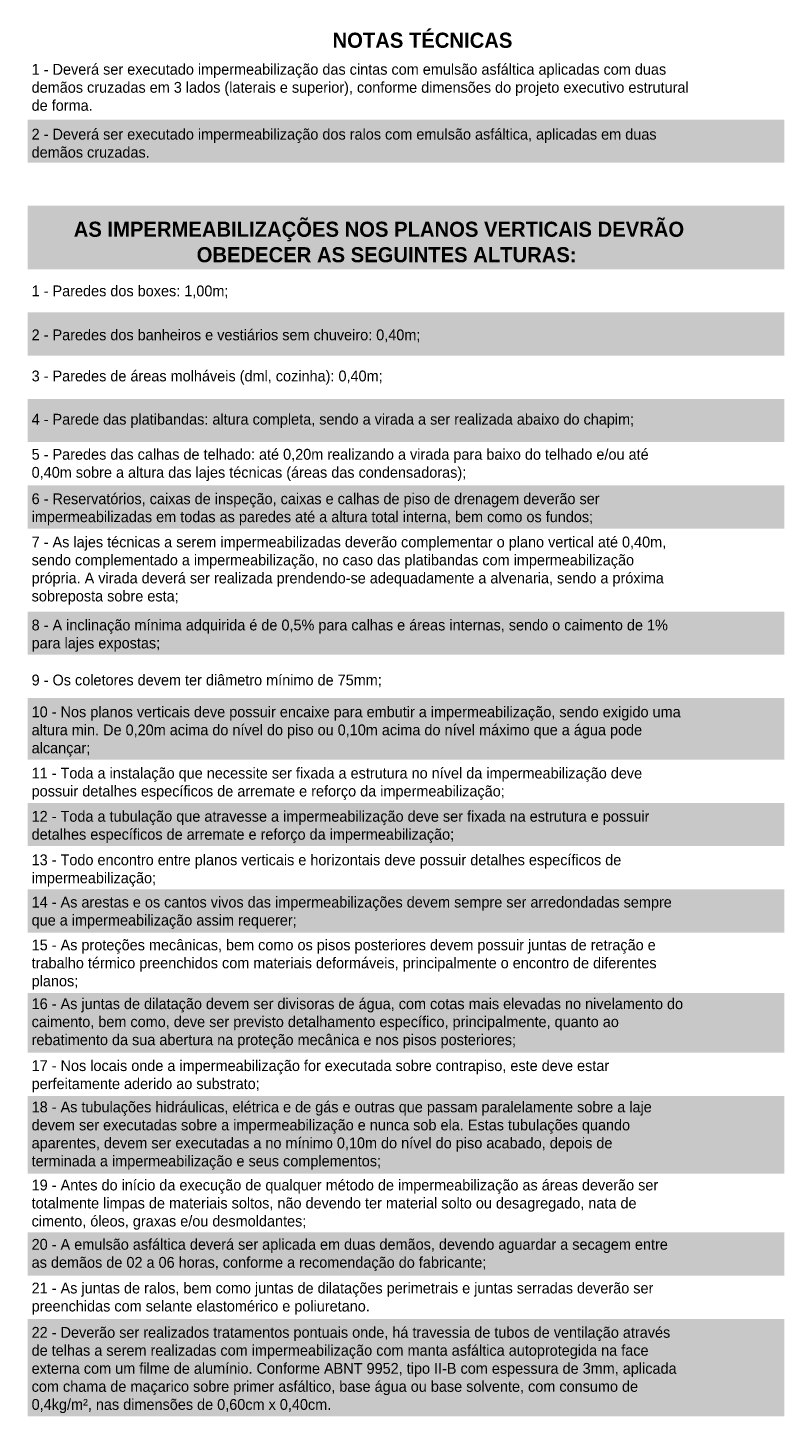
# Model space of a CAD drawing. Header units: millimetres. Extents: x 992 to 119315, y -26483 to 33271.
# Tile 1 of 110: x 992 to 18492, y -1886 to 30229. Entities that reach past the tile are written whole.
import ezdxf

# ---------------------------------------------------------------- set-up
doc = ezdxf.new("R2010")
doc.units = ezdxf.units.MM
doc.layers.add('A-DETL-GENF', color=92, linetype='Continuous', lineweight=50)
doc.layers.add('G-ANNO-TEXT', color=231, linetype='Continuous', lineweight=9)
doc.styles.add('Century Gothic', font='GOTHIC.TTF', dxfattribs={"height": 250})
doc.styles.add('Century Gothic_B', font='GOTHICB.TTF', dxfattribs={"height": 350})

msp = doc.modelspace()

# ---------------------------------------------------------------- hatches: boundary and pattern name
at = {"layer": 'A-DETL-GENF'}
for color, points in [(254, [(18492, 27106), (18492, 28106), (992, 28106), (992, 27106)]), (8, [(18492, 24645), (18492, 26111), (992, 26111), (992, 24645)]), (254, [(18492, 22646), (18492, 23646), (992, 23646), (992, 22646)]), (254, [(18492, 20646), (18492, 21646), (992, 21646), (992, 20646)]), (254, [(18492, 18646), (18492, 19646), (992, 19646), (992, 18646)]), (254, [(18492, 15726), (18492, 16726), (992, 16726), (992, 15726)]), (254, [(18492, 13301), (18492, 14726), (992, 14726), (992, 13301)]), (254, [(18492, 11301), (18492, 12301), (992, 12301), (992, 11301)]), (254, [(18492, 9301), (18492, 10301), (992, 10301), (992, 9301)]), (254, [(18492, 6520), (18492, 7901), (992, 7901), (992, 6520)]), (254, [(18492, 3728), (18492, 5521), (992, 5521), (992, 3728)]), (254, [(18492, 1366), (18492, 2366), (992, 2366), (992, 1366)]), (254, [(18492, -1886), (18492, 366), (992, 366), (992, -1886)])]:
    msp.add_hatch(color=color, dxfattribs=at).paths.add_polyline_path(points)

# ---------------------------------------------------------------- texts
at = {"layer": 'G-ANNO-TEXT', "color": 7, "attachment_point": 1}
for s, insert, char_height, width, style in [('NOTAS TÉCNICAS', (8043, 30116), 350, 4986.5, 'Century Gothic_B'), ('1 - Deverá ser executado impermeabilização das cintas com emulsão asfáltica aplicadas com duas ', (1082, 29393), 250, 20916.03, 'Century Gothic'), ('demãos cruzadas em 3 lados (laterais e superior), conforme dimensões do projeto executivo estrutural ', (1082, 28976), 250, 21204.63, 'Century Gothic'), ('de forma.', (1082, 28559), 250, 2028.27, 'Century Gothic'), ('2 - Deverá ser executado impermeabilização dos ralos com emulsão asfáltica, aplicadas em duas ', (1082, 27893), 250, 20483.12, 'Century Gothic'), ('demãos cruzadas.', (1082, 27476), 250, 3808.02, 'Century Gothic'), ('AS IMPERMEABILIZAÇÕES NOS PLANOS VERTICAIS DEVRÃO ', (2056, 25744), 350, 16995.78, 'Century Gothic_B'), ('OBEDECER AS SEGUINTES ALTURAS:', (4900, 25155), 350, 9924.89, 'Century Gothic_B'), ('1 - Paredes dos boxes: 1,00m;', (1082, 24268), 250, 6028.69, 'Century Gothic'), ('2 - Paredes dos banheiros e vestiários sem chuveiro: 0,40m;', (1082, 23251), 250, 12105.48, 'Century Gothic'), ('3 - Paredes de áreas molháveis (dml, cozinha): 0,40m;', (1082, 22300), 250, 11071.3, 'Century Gothic'), ('4 - Parede das platibandas: altura completa, sendo a virada a ser realizada abaixo do chapim;', (1082, 21300), 250, 19753.58, 'Century Gothic'), ('5 - Paredes das calhas de telhado: até 0,20m realizando a virada para baixo do telhado e/ou até ', (1082, 20488), 250, 20362.86, 'Century Gothic'), ('0,40m sobre a altura das lajes técnicas (áreas das condensadoras);', (1082, 20071), 250, 13893.24, 'Century Gothic'), ('6 - Reservatórios, caixas de inspeção, caixas e calhas de piso de drenagem deverão ser ', (1082, 19460), 250, 18342.61, 'Century Gothic'), ('impermeabilizadas em todas as paredes até a altura total interna, bem como os fundos;', (1082, 19044), 250, 18334.59, 'Century Gothic'), ('7 - As lajes técnicas a serem impermeabilizadas deverão complementar o plano vertical até 0,40m, ', (1082, 18460), 250, 20699.57, 'Century Gothic'), ('sendo complementado a impermeabilização, no caso das platibandas com impermeabilização ', (1082, 18044), 250, 20178.47, 'Century Gothic'), ('própria. A virada deverá ser realizada prendendo-se adequadamente a alvenaria, sendo a próxima ', (1082, 17627), 250, 20875.94, 'Century Gothic'), ('sobreposta sobre esta;', (1082, 17210), 250, 4673.84, 'Century Gothic'), ('8 - A inclinação mínima adquirida é de 0,5% para calhas e áreas internas, sendo o caimento de 1% ', (1082, 16540), 250, 20595.35, 'Century Gothic'), ('para lajes expostas;', (1082, 16124), 250, 4072.57, 'Century Gothic'), ('9 - Os coletores devem ter diâmetro mínimo de 75mm;', (1082, 15268), 250, 11287.76, 'Century Gothic'), ('10 - Nos planos verticais deve possuir encaixe para embutir a impermeabilização, sendo exigido uma ', (1082, 14531), 250, 21060.33, 'Century Gothic'), ('altura min. De 0,20m acima do nível do piso ou 0,10m acima do nível máximo que a água pode ', (1082, 14114), 250, 20042.19, 'Century Gothic'), ('alcançar;', (1082, 13697), 250, 2004.22, 'Century Gothic'), ('11 - Toda a instalação que necessite ser fixada a estrutura no nível da impermeabilização deve ', (1082, 13115), 250, 19865.82, 'Century Gothic'), ('possuir detalhes específicos de arremate e reforço da impermeabilização;', (1082, 12699), 250, 15408.43, 'Century Gothic'), ('12 - Toda a tubulação que atravesse a impermeabilização deve ser fixada na estrutura e possuir ', (1082, 12115), 250, 20042.19, 'Century Gothic'), ('detalhes específicos de arremate e reforço da impermeabilização;', (1082, 11699), 250, 13909.28, 'Century Gothic'), ('13 - Todo encontro entre planos verticais e horizontais deve possuir detalhes específicos de ', (1082, 11108), 250, 18911.81, 'Century Gothic'), ('impermeabilização;', (1082, 10691), 250, 4128.69, 'Century Gothic'), ('14 - As arestas e os cantos vivos das impermeabilizações devem sempre ser arredondadas sempre ', (1082, 10131), 250, 20475.1, 'Century Gothic'), ('que a impermeabilização assim requerer;', (1082, 9714), 250, 8578.06, 'Century Gothic'), ('15 - As proteções mecânicas, bem como os pisos posteriores devem possuir juntas de retração e ', (1082, 9140), 250, 20082.27, 'Century Gothic'), ('trabalho térmico preenchidos com materiais deformáveis, principalmente o encontro de diferentes ', (1082, 8724), 250, 20659.49, 'Century Gothic'), ('planos;', (1082, 8307), 250, 1491.14, 'Century Gothic'), ('16 - As juntas de dilatação devem ser divisoras de água, com cotas mais elevadas no nivelamento do ', (1082, 7780), 250, 21228.69, 'Century Gothic'), ('caimento, bem como, deve ser previsto detalhamento específico, principalmente, quanto ao ', (1082, 7364), 250, 19593.24, 'Century Gothic'), ('rebatimento da sua abertura na proteção mecânica e nos pisos posteriores;', (1082, 6947), 250, 15801.26, 'Century Gothic'), ('17 - Nos locais onde a impermeabilização for executada sobre contrapiso, este deve estar ', (1082, 6348), 250, 18863.71, 'Century Gothic'), ('perfeitamente aderido ao substrato;', (1082, 5931), 250, 7511.81, 'Century Gothic'), ('18 - As tubulações hidráulicas, elétrica e de gás e outras que passam paralelamente sobre a laje ', (1082, 5393), 250, 20146.41, 'Century Gothic'), ('devem ser executadas sobre a impermeabilização e nunca sob ela. Estas tubulações quando ', (1082, 4976), 250, 19593.24, 'Century Gothic'), ('aparentes, devem ser executadas a no mínimo 0,10m do nível do piso acabado, depois de ', (1082, 4560), 250, 19064.13, 'Century Gothic'), ('terminada a impermeabilização e seus complementos;', (1082, 4143), 250, 11448.1, 'Century Gothic'), ('19 - Antes do início da execução de qualquer método de impermeabilização as áreas deverão ser ', (1082, 3587), 250, 20643.45, 'Century Gothic'), ('totalmente limpas de materiais soltos, não devendo ter material solto ou desagregado, nata de ', (1082, 3170), 250, 19986.07, 'Century Gothic'), ('cimento, óleos, graxas e/ou desmoldantes;', (1082, 2753), 250, 8914.76, 'Century Gothic'), ('20 - A emulsão asfáltica deverá ser aplicada em duas demãos, devendo aguardar a secagem entre ', (1082, 2215), 250, 20996.2, 'Century Gothic'), ('as demãos de 02 a 06 horas, conforme a recomendação do fabricante; ', (1082, 1798), 250, 15079.74, 'Century Gothic'), ('21 - As juntas de ralos, bem como juntas de dilatações perimetrais e juntas serradas deverão ser ', (1082, 1204), 250, 19921.93, 'Century Gothic'), ('preenchidas com selante elastomérico e poliuretano.', (1082, 787), 250, 11095.35, 'Century Gothic'), ('22 - Deverão ser realizados tratamentos pontuais onde, há travessia de tubos de ventilação através ', (1082, 179), 250, 20715.6, 'Century Gothic'), ('de telhas a serem realizadas com impermeabilização com manta asfáltica autoprotegida na face ', (1082, -237), 250, 20603.37, 'Century Gothic'), ('externa com um filme de alumínio. Conforme ABNT 9952, tipo II-B com espessura de 3mm, aplicada ', (1082, -654), 250, 20683.54, 'Century Gothic'), ('com chama de maçarico sobre primer asfáltico, base água ou base solvente, com consumo de ', (1082, -1071), 250, 20138.39, 'Century Gothic'), ('0,4kg/m², nas dimensões de 0,60cm x 0,40cm. ', (1082, -1488), 250, 9516.03, 'Century Gothic')]:
    msp.add_mtext(s, dxfattribs=dict(at, insert=insert, char_height=char_height, width=width, style=style))

doc.saveas('drawing.dxf')
